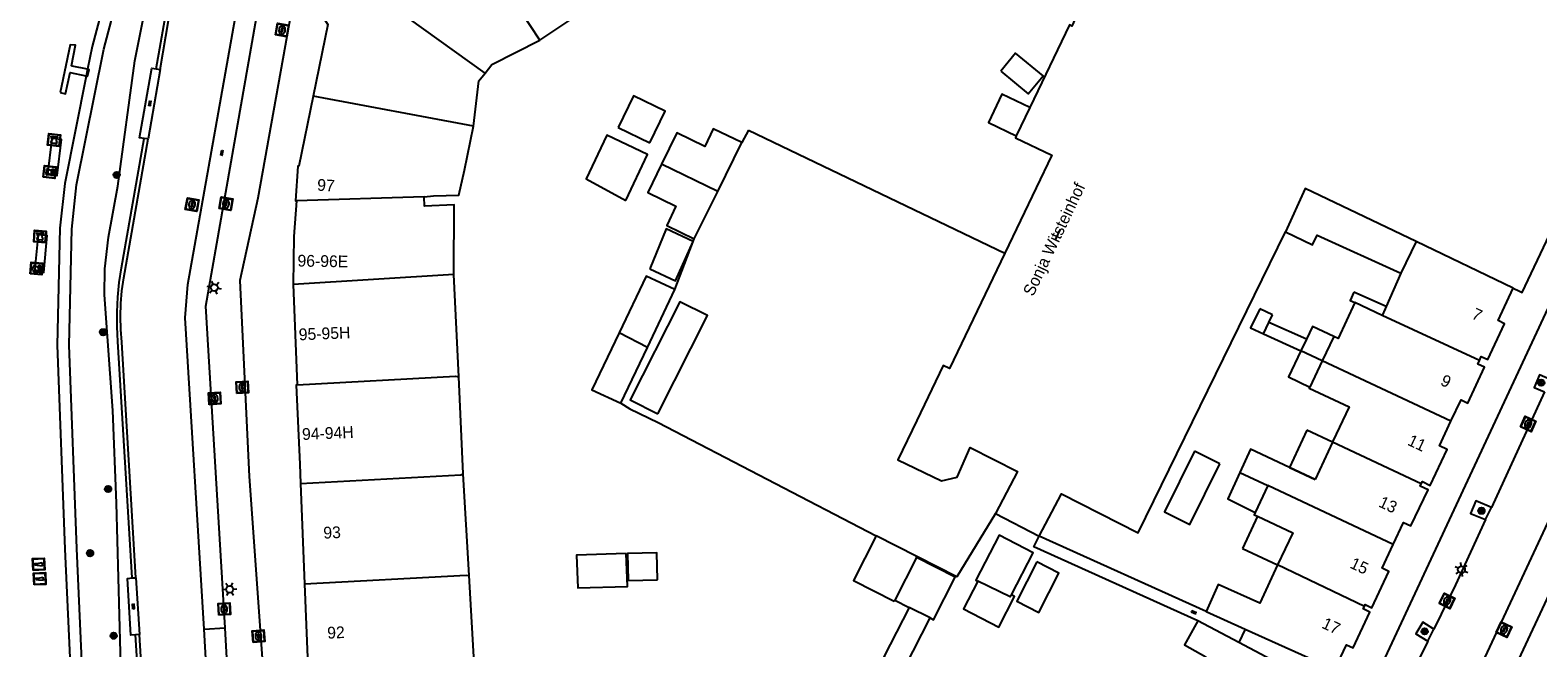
# Model space of a CAD drawing. Header units: metres. Extents: x 93870 to 95789, y 463036 to 464040.
# Tile 157 of 256: x 94497 to 94625, y 463259 to 463311. Entities that reach past the tile are written whole.
import ezdxf
from ezdxf.enums import TextEntityAlignment as Align

# ---------------------------------------------------------------- set-up
doc = ezdxf.new("R2010")
doc.units = ezdxf.units.M
doc.header["$LTSCALE"] = 25.4
for name, color, linetype in [('B_BEBOUWINGSGRENS_0', 1, 'Continuous'), ('B_LUIFEL_1', 200, 'Continuous'), ('B_OVERBOUWLIJN_LIJN_1', 7, 'Continuous'), ('B_TUSSENMUUR_0', 7, 'Continuous'), ('G_GRENS_ALGEMEEN_0', 7, 'Continuous'), ('K_STEIGER_1', 1, 'Continuous'), ('Q_BOLDER_1', 7, 'Continuous'), ('Q_BOOM_0', 3, 'Continuous'), ('Q_DAMWAND_0', 6, 'Continuous'), ('Q_INSPECTIE_OF_RIOOLPUT_0', 253, 'Continuous'), ('Q_KOLK_0', 254, 'Continuous'), ('Q_LICHTMAST_0', 2, 'Continuous'), ('Q_MEERPAAL_0', 7, 'Continuous'), ('Q_WATERLEIDINGPUT_0', 5, 'Continuous'), ('S_GBKN_SYMBOOL_OV_GROOT_0', 7, 'Continuous'), ('T_CULTUURGRENS_0', 76, 'Continuous'), ('T_HEK_0', 57, 'Continuous'), ('T_HEK_LIJN_0', 6, 'Continuous'), ('T_MUUR_30CM_0', 10, 'Continuous'), ('T_MUUR_30CM_1', 10, 'Continuous'), ('V_WEGGRENS_0', 7, 'Continuous'), ('Z_GBKN_HUISNUMMER_0', 252, 'Continuous'), ('Z_STRAATNAAM_0', 252, 'Continuous')]:
    doc.layers.add(name, color=color, linetype=linetype)

# ---------------------------------------------------------------- blocks, each defined once
blk = doc.blocks.new('Q_LICHTMAST')
for points in [[(-0.26, 0.15), (-0.52, 0.3)], [(0, 0.3), (0, 0.6)], [(0.26, 0.15), (0.52, 0.3)], [(-0.26, -0.15), (-0.52, -0.3)], [(0, -0.3), (0, -0.6)], [(0.26, -0.15), (0.52, -0.3)]]:
    blk.add_lwpolyline(points)
blk.add_circle((0, 0), 0.3)
blk = doc.blocks.new('Q_KOLK')
blk.add_lwpolyline([(-0.5, 0.5), (0.5, 0.5), (0.5, -0.5), (-0.5, -0.5)], close=True)
for points in [[(-0.44, 0.46), (0.44, 0.46, -0.414214), (0.46, 0.44), (0.46, -0.44, -0.414214), (0.44, -0.46), (-0.44, -0.46, -0.414214), (-0.46, -0.44), (-0.46, 0.44, -0.414214), (-0.44, 0.46)], [(-0.34, 0.1, 0.380426), (-0.28, -0.18)], [(-0.01, 0.27, 0.240218), (-0.34, 0.1)], [(-0.19, 0.04, 0.853344), (-0.19, -0.03)], [(0.33, 0.11, 0.240191), (-0.01, 0.27)], [(0.18, -0.03, 0.849746), (0.18, 0.04)], [(0.27, -0.18, 0.380426), (0.33, 0.11)], [(-0.28, -0.18, 0.148452), (0.01, -0.26)], [(0.01, -0.26, 0.131742), (0.27, -0.18)]]:
    blk.add_lwpolyline(points, format="xyb")
for points in [[(-0.19, 0.04), (0.18, 0.04)], [(0.18, -0.03), (-0.19, -0.03)]]:
    blk.add_lwpolyline(points)
blk = doc.blocks.new('Q_INSPECTIE_OF_RIOOLPUT')
blk.add_lwpolyline([(-0.5, 0.5), (0.5, 0.5), (0.5, -0.5), (-0.5, -0.5)], close=True)
for points in [[(-0.44, 0.46), (0.44, 0.46, -0.414214), (0.46, 0.44), (0.46, -0.44, -0.414214), (0.44, -0.46), (-0.44, -0.46, -0.414214), (-0.46, -0.44), (-0.46, 0.44), (-0.46, 0.44), (-0.46, 0.45), (-0.46, 0.45), (-0.46, 0.45), (-0.46, 0.45), (-0.46, 0.45), (-0.46, 0.45), (-0.46, 0.46), (-0.46, 0.46), (-0.46, 0.46), (-0.45, 0.46), (-0.45, 0.46), (-0.45, 0.46), (-0.45, 0.46), (-0.45, 0.46), (-0.45, 0.46), (-0.44, 0.46), (-0.44, 0.46)], [(-0.34, 0.1, 0.380426), (-0.28, -0.18)], [(-0.01, 0.27, 0.240218), (-0.34, 0.1)], [(-0.19, 0.04, 0.853344), (-0.19, -0.03)], [(0.33, 0.11, 0.240191), (-0.01, 0.27)], [(0.18, -0.03, 0.849746), (0.18, 0.04)], [(0.27, -0.18, 0.380426), (0.33, 0.11)], [(-0.28, -0.18, 0.148452), (0.01, -0.26)], [(0.01, -0.26, 0.131742), (0.27, -0.18)]]:
    blk.add_lwpolyline(points, format="xyb")
for points in [[(-0.19, 0.04), (0.18, 0.04)], [(0.18, -0.03), (-0.19, -0.03)]]:
    blk.add_lwpolyline(points)
blk = doc.blocks.new('Q_WATERLEIDINGPUT')
blk.add_lwpolyline([(-0.5, 0.5), (0.5, 0.5), (0.5, -0.5), (-0.5, -0.5)], close=True)
for points in [[(-0.44, 0.46), (0.44, 0.46, -0.414214), (0.46, 0.44), (0.46, -0.44, -0.414214), (0.44, -0.46), (-0.44, -0.46, -0.414214), (-0.46, -0.44), (-0.46, 0.44), (-0.46, 0.44), (-0.46, 0.45), (-0.46, 0.45), (-0.46, 0.45), (-0.46, 0.45), (-0.46, 0.45), (-0.46, 0.45), (-0.46, 0.46), (-0.46, 0.46), (-0.46, 0.46), (-0.45, 0.46), (-0.45, 0.46), (-0.45, 0.46), (-0.45, 0.46), (-0.45, 0.46), (-0.45, 0.46), (-0.44, 0.46), (-0.44, 0.46)], [(-0.34, 0.1, 0.380426), (-0.28, -0.18)], [(-0.01, 0.27, 0.240218), (-0.34, 0.1)], [(-0.19, 0.04, 0.853344), (-0.19, -0.03)], [(0.33, 0.11, 0.240191), (-0.01, 0.27)], [(0.18, -0.03, 0.849746), (0.18, 0.04)], [(0.27, -0.18, 0.380426), (0.33, 0.11)], [(-0.28, -0.18, 0.148452), (0.01, -0.26)], [(0.01, -0.26, 0.131742), (0.27, -0.18)]]:
    blk.add_lwpolyline(points, format="xyb")
for points in [[(-0.19, 0.04), (0.18, 0.04)], [(0.18, -0.03), (-0.19, -0.03)]]:
    blk.add_lwpolyline(points)
blk = doc.blocks.new('Q_BOLDER')
for points in [[(-0.5, 0.5), (0.5, 0.5), (0.5, -0.5), (-0.5, -0.5)], [(-0.27, -0.2), (0.27, -0.2), (0.27, -0.3), (-0.27, -0.3)]]:
    blk.add_lwpolyline(points, close=True)
for points in [[(-0.44, 0.46), (0.44, 0.46, -0.414214), (0.46, 0.44), (0.46, -0.44, -0.414214), (0.44, -0.46), (-0.44, -0.46, -0.414214), (-0.46, -0.44), (-0.46, 0.44), (-0.46, 0.44), (-0.46, 0.45), (-0.46, 0.45), (-0.46, 0.45), (-0.46, 0.45), (-0.46, 0.45), (-0.46, 0.45), (-0.46, 0.46), (-0.46, 0.46), (-0.46, 0.46), (-0.45, 0.46), (-0.45, 0.46), (-0.45, 0.46), (-0.45, 0.46), (-0.45, 0.46), (-0.45, 0.46), (-0.44, 0.46), (-0.44, 0.46)], [(-0.23, 0.27, 0.439965), (-0.26, 0.19)], [(-0.15, 0.29, 0.109301), (-0.23, 0.27)], [(0.22, 0.27, 0.148019), (0.13, 0.29)], [(0.25, 0.19, 0.326045), (0.22, 0.27)], [(-0.27, -0.16, 0.309814), (-0.17, -0.02)], [(0.16, -0.02, 0.22667), (0.27, -0.16)]]:
    blk.add_lwpolyline(points, format="xyb")
for points in [[(-0.17, 0.03), (-0.26, 0.19)], [(-0.17, -0.02), (-0.17, 0.03)], [(-0.15, 0.29), (0.13, 0.29)], [(0.16, 0.03), (0.25, 0.19)], [(0.16, -0.02), (0.16, 0.03)], [(-0.27, -0.16), (0.27, -0.16)]]:
    blk.add_lwpolyline(points)
blk = doc.blocks.new('Q_BOOM')
for radius in [0.27, 0.18, 0.09]:
    blk.add_circle((0, 0), radius)
blk = doc.blocks.new('Q_MEERPAAL')
for points in [[(-0.5, 0.5), (0.5, 0.5), (0.5, -0.5), (-0.5, -0.5)], [(-0.08, 0.32), (0.07, 0.32), (0.07, 0.17), (-0.08, 0.17)]]:
    blk.add_lwpolyline(points, close=True)
blk.add_lwpolyline([(-0.44, 0.46), (0.44, 0.46, -0.414214), (0.46, 0.44), (0.46, -0.44, -0.414214), (0.44, -0.46), (-0.44, -0.46, -0.414214), (-0.46, -0.44), (-0.46, 0.44), (-0.46, 0.44), (-0.46, 0.45), (-0.46, 0.45), (-0.46, 0.45), (-0.46, 0.45), (-0.46, 0.45), (-0.46, 0.45), (-0.46, 0.46), (-0.46, 0.46), (-0.46, 0.46), (-0.45, 0.46), (-0.45, 0.46), (-0.45, 0.46), (-0.45, 0.46), (-0.45, 0.46), (-0.45, 0.46), (-0.44, 0.46), (-0.44, 0.46)], format="xyb")
for points in [[(-0.08, 0.12), (-0.14, -0.31)], [(-0.08, 0.12), (0.07, 0.12)], [(0.07, 0.12), (0.12, -0.31)], [(-0.14, -0.31), (0.12, -0.31)]]:
    blk.add_lwpolyline(points)
blk = doc.blocks.new('S_GBKN_SYMBOOL_OV_GROOT')
for points in [[(-0.21875, 0.0625), (0.21875, 0.0625)], [(-0.21875, 0), (0.21875, 0)], [(-0.1875, 0.0625), (-0.1875, 0)], [(-0.125, 0.09375), (-0.125, 0.0625)], [(-0.125, 0), (-0.125, -0.0625)], [(-0.0625, 0.0625), (-0.0625, 0)], [(0, 0.09375), (0, 0.0625)], [(0, 0), (0, -0.0625)], [(0.0625, 0.0625), (0.0625, 0)], [(0.125, 0.09375), (0.125, 0.0625)], [(0.125, 0), (0.125, -0.0625)], [(0.1875, 0.0625), (0.1875, 0)], [(-0.21875, -0.0625), (0.21875, -0.0625)], [(-0.1875, -0.0625), (-0.1875, -0.09375)], [(-0.0625, -0.0625), (-0.0625, -0.09375)], [(0.0625, -0.0625), (0.0625, -0.09375)], [(0.1875, -0.0625), (0.1875, -0.09375)]]:
    blk.add_lwpolyline(points)

msp = doc.modelspace()

# ---------------------------------------------------------------- linework, layer by layer
at = {"layer": 'B_BEBOUWINGSGRENS_0'}
for p, q in [((94582, 463304.75), (94580.84, 463302.34)), ((94547, 463303.05), (94549.7, 463301.74)), ((94555.47, 463297.6), (94557.53, 463301.76)), ((94553.48, 463293.57), (94555.47, 463297.6)), ((94519.39, 463289.69), (94519.74, 463281.18)), ((94533.46, 463281.85), (94533.05, 463290.55)), ((94613.51, 463290.65), (94612.25, 463287.83)), ((94549.49, 463284.34), (94551.83, 463289.27)), ((94602.6, 463287.13), (94601.52, 463287.64)), ((94602.29, 463286.48), (94602.6, 463287.13)), ((94611.92, 463287.07), (94609.61, 463288.16)), ((94601.83, 463285.51), (94602.29, 463286.48)), ((94605.49, 463285.06), (94605.02, 463284.06)), ((94607.81, 463285.27), (94606.83, 463283.2)), ((94547.23, 463279.6), (94549.49, 463284.34)), ((94606.83, 463283.2), (94605.77, 463280.98)), ((94533.84, 463273.61), (94533.46, 463281.85)), ((94607.7, 463276.29), (94606.22, 463273.13)), ((94598.13, 463274.46), (94595.98, 463275.52)), ((94534.35, 463264.97), (94533.84, 463273.61)), ((94599.83, 463273.72), (94602.2, 463272.61)), ((94606.22, 463273.13), (94604.05, 463274.15)), ((94520.03, 463272.79), (94520.37, 463264.25)), ((94602.2, 463272.61), (94601.13, 463270.32)), ((94579.06, 463270.23), (94582.79, 463268.3)), ((94572.35, 463266.49), (94570.51, 463262.87)), ((94520.37, 463264.25), (94520.7, 463255.8)), ((94534.84, 463256.54), (94534.35, 463264.97)), ((94547.85, 463264.53), (94550.35, 463264.6)), ((94570.51, 463262.87), (94571.73, 463262.25))]:
    msp.add_line(p, q, dxfattribs=at)
for points in [[(94623.05, 463289.39), (94623.6, 463289.13), (94623.83, 463289.02), (94649.62, 463343.52)], [(94523.63, 463316.34), (94521.64, 463312.87), (94522.33, 463311.79), (94521.1, 463305.71)], [(94540.35, 463310.46), (94543.07, 463312.27), (94545.95, 463314.2)], [(94586.39, 463313.48), (94585.56, 463311.67), (94585.36, 463311.76), (94582, 463304.75)], [(94535.7, 463307.66), (94536.28, 463308.4), (94540.35, 463310.46)], [(94579.51, 463307.82), (94581.85, 463305.9), (94583.12, 463307.45), (94580.78, 463309.37), (94579.51, 463307.82)], [(94534.71, 463303.15), (94535.17, 463307), (94535.7, 463307.66)], [(94521.1, 463305.71), (94519.89, 463299.76), (94519.79, 463299.77), (94519.59, 463296.82), (94519.69, 463296.81)], [(94549.7, 463301.74), (94551.01, 463304.44), (94548.31, 463305.75), (94547, 463303.05)], [(94582, 463304.75), (94579.62, 463305.88), (94578.47, 463303.47), (94580.84, 463302.34)], [(94530.52, 463297.16), (94531.33, 463297.23), (94533.46, 463297.29), (94533.95, 463299.42), (94534.71, 463303.15)], [(94557.53, 463301.76), (94555.08, 463302.93), (94554.36, 463301.43), (94551.98, 463302.58), (94550.69, 463299.93)], [(94547.65, 463296.84), (94549.49, 463300.76), (94546.05, 463302.39), (94544.3, 463298.69), (94547.65, 463296.84)], [(94580.84, 463302.34), (94580.76, 463302.17), (94583.85, 463300.69), (94579.85, 463292.36)], [(94550.69, 463299.93), (94549.52, 463297.53), (94551.92, 463296.36), (94551.13, 463294.72), (94553.48, 463293.57)], [(94519.69, 463296.81), (94519.46, 463293.79), (94519.39, 463289.69)], [(94533.05, 463290.55), (94533.08, 463296.47), (94530.56, 463296.36), (94530.52, 463297.16)], [(94553.38, 463293.35), (94551.09, 463294.44), (94549.69, 463291.02)], [(94582.79, 463268.3), (94584.69, 463271.9), (94591.2, 463268.6), (94603.71, 463294.17)], [(94603.71, 463294.17), (94606.01, 463293.06), (94606.4, 463293.89), (94613.51, 463290.65)], [(94549.69, 463291.02), (94551.89, 463290.02), (94553.38, 463293.35)], [(94579.85, 463292.36), (94575.15, 463282.57), (94574.63, 463282.82), (94572.38, 463278.13), (94570.78, 463274.8), (94574.49, 463273.02), (94575.81, 463273.33), (94576.93, 463275.84), (94580.93, 463273.81), (94579.06, 463270.23)], [(94551.83, 463289.27), (94549.4, 463290.42), (94547.09, 463285.58)], [(94620.19, 463283.25), (94620.34, 463283.57), (94620.9, 463283.31), (94622.32, 463286.36), (94621.77, 463286.63), (94623.05, 463289.39)], [(94601.52, 463287.64), (94600.74, 463286.02), (94601.83, 463285.51)], [(94609.61, 463288.16), (94608.18, 463285.1), (94607.81, 463285.27)], [(94612.25, 463287.83), (94612.17, 463287.64), (94611.92, 463287.07)], [(94607.81, 463285.27), (94606, 463286.13), (94605.49, 463285.06)], [(94547.09, 463285.58), (94544.78, 463280.74), (94547.23, 463279.6)], [(94605.02, 463284.06), (94603.96, 463281.84), (94605.77, 463280.98)], [(94617.77, 463278.07), (94618.63, 463279.9), (94619.2, 463279.62), (94620.62, 463282.67), (94620.04, 463282.94), (94620.19, 463283.25)], [(94519.74, 463281.18), (94519.66, 463281.13), (94519.96, 463274.43), (94520.03, 463272.79)], [(94605.77, 463280.98), (94605.73, 463280.89), (94609.11, 463279.3), (94607.74, 463276.37), (94607.7, 463276.29)], [(94615.25, 463272.75), (94615.34, 463272.94), (94616.01, 463272.62), (94617.46, 463275.68), (94616.8, 463275.98), (94617.77, 463278.07)], [(94604.05, 463274.15), (94600.75, 463275.71), (94599.83, 463273.72)], [(94595.98, 463275.52), (94593.43, 463270.37), (94595.59, 463269.3), (94598.13, 463274.46)], [(94612.87, 463267.61), (94613.74, 463269.47), (94614.35, 463269.18), (94615.83, 463272.23), (94615.16, 463272.55), (94615.25, 463272.75)], [(94601.13, 463270.32), (94601.04, 463270.13), (94601.33, 463270)], [(94601.33, 463270), (94604.32, 463268.6), (94603.04, 463265.86)], [(94580.42, 463263.32), (94582.26, 463266.9), (94579.37, 463268.39), (94577.39, 463264.56), (94577.57, 463264.47)], [(94550.35, 463264.6), (94550.29, 463266.89), (94547.79, 463266.83), (94547.85, 463264.53)], [(94610.41, 463262.34), (94610.49, 463262.5), (94611.06, 463262.22), (94612.5, 463265.31), (94611.93, 463265.58), (94612.87, 463267.61)], [(94573.51, 463261.35), (94573.8, 463261.2), (94575.64, 463264.82), (94572.35, 463266.49)], [(94603.04, 463265.86), (94601.52, 463262.61), (94598, 463264.19), (94596.98, 463261.9)], [(94577.57, 463264.47), (94576.35, 463262.13), (94579.35, 463260.58), (94580.69, 463263.18), (94580.42, 463263.32)], [(94571.73, 463262.25), (94569.58, 463258.04), (94571.37, 463257.13), (94573.51, 463261.35)], [(94596.98, 463261.9), (94600.27, 463260.41), (94607.9, 463256.97)], [(94607.9, 463256.97), (94608.88, 463259.08), (94609.46, 463258.81), (94610.88, 463261.85), (94610.31, 463262.14), (94610.41, 463262.34)], [(94596.26, 463261.11), (94595.13, 463259.06), (94596.95, 463258.06), (94595.28, 463254.95)], [(94607.1, 463255.35), (94599.74, 463259.27), (94596.26, 463261.11)]]:
    msp.add_lwpolyline(points, dxfattribs=at)
at = {"layer": 'B_LUIFEL_1'}
for p, q in [((94612.25, 463287.83), (94609.52, 463289.05)), ((94605.49, 463285.06), (94602.29, 463286.48)), ((94601.83, 463285.51), (94605.02, 463284.06)), ((94605.53, 463277.31), (94604.05, 463274.15)), ((94607.7, 463276.29), (94605.53, 463277.31)), ((94601.33, 463270), (94600.05, 463267.26)), ((94600.05, 463267.26), (94603.04, 463265.86)), ((94572.35, 463266.49), (94572.4, 463266.58)), ((94570.47, 463262.78), (94570.51, 463262.87))]:
    msp.add_line(p, q, dxfattribs=at)
for points in [[(94609.52, 463289.05), (94609.2, 463288.34), (94609.61, 463288.16)], [(94550.37, 463278.7), (94554.59, 463287.05), (94552.25, 463288.22), (94548.04, 463279.88), (94550.37, 463278.7)], [(94599.83, 463273.72), (94598.8, 463271.47), (94601.13, 463270.32)], [(94604.05, 463274.15), (94604.05, 463274.15), (94606.22, 463273.13)], [(94568.93, 463268.34), (94567, 463264.54), (94570.47, 463262.78)], [(94547.7, 463266.84), (94543.48, 463266.7), (94543.58, 463263.9), (94547.79, 463264.04), (94547.7, 463266.84)], [(94582.59, 463266.13), (94580.87, 463262.79), (94582.74, 463261.82), (94584.46, 463265.16), (94582.59, 463266.13)]]:
    msp.add_lwpolyline(points, dxfattribs=at)
at = {"layer": 'B_OVERBOUWLIJN_LIJN_1'}
msp.add_line((94600.27, 463260.41), (94599.74, 463259.27), dxfattribs=at)
at = {"layer": 'B_TUSSENMUUR_0'}
for p, q in [((94540.35, 463310.46), (94532.32, 463322.8)), ((94535.7, 463307.66), (94523.63, 463316.34)), ((94534.71, 463303.15), (94521.1, 463305.71)), ((94555.47, 463297.6), (94550.69, 463299.93)), ((94530.52, 463297.16), (94519.69, 463296.81)), ((94614.81, 463293.34), (94613.51, 463290.65)), ((94623.05, 463289.39), (94614.81, 463293.34)), ((94533.05, 463290.55), (94519.39, 463289.69)), ((94620.19, 463283.25), (94611.92, 463287.07)), ((94549.49, 463284.34), (94547.09, 463285.58)), ((94606.83, 463283.2), (94605.02, 463284.06)), ((94617.77, 463278.07), (94606.83, 463283.2)), ((94615.25, 463272.75), (94607.7, 463276.29)), ((94612.87, 463267.61), (94602.2, 463272.61)), ((94610.41, 463262.34), (94603.04, 463265.86)), ((94573.51, 463261.35), (94571.73, 463262.25))]:
    msp.add_line(p, q, dxfattribs=at)
for points in [[(94614.81, 463293.34), (94605.37, 463297.85), (94603.71, 463294.17)], [(94519.74, 463281.18), (94533.18, 463281.91), (94533.46, 463281.85)], [(94520.03, 463272.79), (94533.63, 463273.52), (94533.84, 463273.61)], [(94520.37, 463264.25), (94534.09, 463264.98), (94534.35, 463264.97)], [(94580.42, 463263.32), (94580.32, 463263.14), (94577.57, 463264.47)]]:
    msp.add_lwpolyline(points, dxfattribs=at)
at = {"layer": 'G_GRENS_ALGEMEEN_0'}
for p, q in [((94558.08, 463302.81), (94579.85, 463292.36)), ((94596.98, 463261.9), (94582.79, 463268.3))]:
    msp.add_line(p, q, dxfattribs=at)
msp.add_lwpolyline([(94596.26, 463261.11), (94582.32, 463267.41), (94582.79, 463268.3)], dxfattribs=at)
at = {"layer": 'K_STEIGER_1'}
for points in [[(94501.93, 463307.99), (94500.62, 463308.27), (94500.56, 463308.29), (94500.9, 463310.03), (94500.44, 463310.07), (94499.59, 463306.02)], [(94499.59, 463306.02), (94500.06, 463305.91), (94500.45, 463307.72), (94501.77, 463307.43), (94501.82, 463307.42)], [(94501.82, 463307.42), (94501.93, 463307.4), (94502.06, 463307.96), (94501.93, 463307.99)], [(94499.59, 463302.03), (94499.24, 463302.07), (94498.89, 463302.11), (94498.51, 463299.04), (94499.33, 463298.96), (94499.72, 463302.02), (94499.59, 463302.03)], [(94497.77, 463293.91), (94497.72, 463293.92), (94497.48, 463291.37), (94497.44, 463290.89), (94497.43, 463290.78), (94498.2, 463290.73), (94498.49, 463293.86), (94498.43, 463293.87), (94497.77, 463293.91)]]:
    msp.add_lwpolyline(points, dxfattribs=at)
at = {"layer": 'Q_DAMWAND_0'}
msp.add_line((94501.93, 463307.99), (94501.82, 463307.42), dxfattribs=at)
for points in [[(94511.32, 463332.45), (94509.41, 463330.25), (94507.75, 463327.48), (94506.39, 463324.23), (94505.1, 463320.41), (94502.32, 463309.92), (94501.93, 463307.99)], [(94501.82, 463307.42), (94500, 463298.29), (94499.58, 463294.48), (94499.35, 463284.54), (94500, 463267.21), (94500.78, 463250), (94501.93, 463224.35)]]:
    msp.add_lwpolyline(points, dxfattribs=at)
at = {"layer": 'T_CULTUURGRENS_0'}
for points in [[(94502.94, 463224.35), (94501.78, 463250.05), (94501, 463267.25), (94500.35, 463284.55), (94500.58, 463294.41), (94500.99, 463298.18), (94503.3, 463309.69), (94506.06, 463320.12), (94507.33, 463323.88), (94508.64, 463327.03), (94510.22, 463329.66), (94512.39, 463332.16), (94515.36, 463334.56), (94515.62, 463334.77), (94521.98, 463339.36), (94544.51, 463352.39)], [(94505.65, 463224.36), (94505.57, 463226.68), (94504.37, 463271.11), (94504.07, 463278.99), (94503.37, 463288.82), (94503.4, 463291.03), (94503.71, 463293.71), (94504.5, 463298.07), (94505.95, 463308.71), (94506.81, 463313.11), (94508.21, 463318.6), (94509.32, 463321.84), (94511.13, 463325.68), (94513.02, 463328.6), (94514.41, 463330.37), (94515.96, 463331.95), (94516.85, 463332.69), (94523.09, 463336.72), (94533.53, 463343.24), (94545.59, 463350.62)]]:
    msp.add_lwpolyline(points, dxfattribs=at)
at = {"layer": 'T_HEK_0'}
for p, q in [((94558.08, 463302.81), (94557.53, 463301.76)), ((94551.83, 463289.27), (94553.48, 463293.57))]:
    msp.add_line(p, q, dxfattribs=at)
msp.add_lwpolyline([(94547.23, 463279.6), (94548, 463279.14), (94550.42, 463277.96), (94568.93, 463268.34)], dxfattribs=at)
at = {"layer": 'T_HEK_LIJN_0'}
for points in [[(94507.76, 463308.03), (94509.51, 463317.98), (94509.77, 463319.2), (94510.1, 463320.4), (94510.49, 463321.58), (94510.96, 463322.74), (94511.49, 463323.87), (94512.09, 463324.96), (94512.76, 463326.02), (94513.48, 463327.03), (94514.26, 463328), (94515.1, 463328.93), (94535.37, 463342.18)], [(94505.72, 463264.75), (94504.51, 463284.85), (94504.44, 463286.11), (94504.44, 463287.37), (94504.5, 463288.62), (94504.62, 463289.88), (94504.81, 463291.12), (94506.73, 463302.11)], [(94507.78, 463230.55), (94506.61, 463250), (94506.01, 463259.92)]]:
    msp.add_lwpolyline(points, dxfattribs=at)
at = {"layer": 'T_MUUR_30CM_0'}
msp.add_lwpolyline([(94579.06, 463270.23), (94575.78, 463264.86), (94572.4, 463266.58)], dxfattribs=at)
at = {"layer": 'T_MUUR_30CM_1'}
msp.add_line((94572.4, 463266.58), (94568.93, 463268.34), dxfattribs=at)
at = {"layer": 'V_WEGGRENS_0'}
for p, q in [((94508.1, 463307.98), (94507.06, 463302.07)), ((94507.76, 463308.03), (94508.1, 463307.98)), ((94507.06, 463302.07), (94506.73, 463302.11)), ((94513.61, 463260.52), (94511.98, 463287.85)), ((94511.82, 463260.41), (94510.22, 463286.86)), ((94625.73, 463280.58), (94621.2, 463270.75)), ((94620.71, 463269.71), (94621.2, 463270.75)), ((94505.72, 463264.75), (94506.04, 463264.77)), ((94506.04, 463264.77), (94506.33, 463259.94)), ((94511.82, 463260.41), (94513.61, 463260.52)), ((94512.12, 463255.28), (94511.82, 463260.41)), ((94513.91, 463255.39), (94513.61, 463260.52)), ((94615.81, 463259.38), (94616.32, 463260.41)), ((94506.33, 463259.94), (94506.01, 463259.92))]:
    msp.add_line(p, q, dxfattribs=at)
for points in [[(94586.69, 463362.77), (94580.93, 463359.68), (94542.15, 463334.59), (94526.55, 463324.25), (94522.67, 463321.36), (94522.08, 463320.68), (94521.55, 463319.97), (94521.06, 463319.21), (94520.64, 463318.42), (94520.28, 463317.6), (94519.98, 463316.76), (94519.74, 463315.89), (94519.57, 463315.01), (94519.46, 463314.12), (94516.4, 463297.03), (94514.86, 463290.03), (94515.66, 463273.39)], [(94508.1, 463307.98), (94510.01, 463319.34), (94510.38, 463320.55), (94510.81, 463321.73), (94511.31, 463322.88), (94511.89, 463324), (94512.52, 463325.09), (94513.23, 463326.13), (94513.99, 463327.13), (94514.82, 463328.08), (94515.7, 463328.98), (94535.51, 463341.96)], [(94510.22, 463286.86), (94510.44, 463289.7), (94515.05, 463315.68)], [(94511.98, 463287.85), (94516.48, 463313.54), (94515.05, 463315.68)], [(94506.73, 463302.11), (94506.35, 463302.16), (94507.38, 463308.08), (94507.76, 463308.03)], [(94506.04, 463264.77), (94504.84, 463284.79), (94504.74, 463285.88), (94504.71, 463286.98), (94504.75, 463288.08), (94504.84, 463289.17), (94505, 463290.26), (94507.06, 463302.07)], [(94570.9, 463182.71), (94588.63, 463214.05), (94595.6, 463226.8), (94598.73, 463232.22), (94608.27, 463250), (94609.66, 463252.55), (94626.23, 463288.1)], [(94638.21, 463287.67), (94636.87, 463287.13), (94627.22, 463265.83), (94626.93, 463265.17), (94619.86, 463250), (94616.78, 463244.05), (94616.1, 463242.77)], [(94626.21, 463281.63), (94625.28, 463282.01), (94624.84, 463280.95), (94625.73, 463280.58)], [(94608.16, 463233.47), (94616.95, 463250), (94631.69, 463281.64)], [(94515.66, 463273.39), (94517.33, 463250), (94518.72, 463228.15), (94520.14, 463199.12), (94519.49, 463170.85), (94519.59, 463170.19)], [(94621.2, 463270.75), (94619.87, 463271.3), (94619.43, 463270.24), (94620.71, 463269.71)], [(94620.71, 463269.71), (94618.16, 463264.17), (94616.32, 463260.41)], [(94506.01, 463259.92), (94505.61, 463259.9), (94505.33, 463264.72), (94505.72, 463264.75)], [(94616.32, 463260.41), (94615.38, 463260.99), (94614.78, 463260), (94615.81, 463259.38)], [(94508.1, 463230.55), (94506.93, 463250), (94506.33, 463259.94)], [(94615.81, 463259.38), (94611.2, 463250), (94609.89, 463247.43)]]:
    msp.add_lwpolyline(points, dxfattribs=at)
at = {"layer": 'Z_STRAATNAAM_0'}
msp.add_line((94584.16, 463293.49), (94584.59, 463294.39), dxfattribs=at)

# ---------------------------------------------------------------- block references
at = {"layer": 'Q_BOLDER_1'}
for p, rotation in [((94499.08, 463301.99), 173.6963722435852), ((94498.7, 463299.26), 82.84286975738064), ((94497.88, 463293.78), 175.9753426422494), ((94497.59, 463291.05), 84.68818374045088)]:
    msp.add_blockref('Q_BOLDER', p, dxfattribs=dict(at, rotation=rotation))
at = {"layer": 'Q_BOOM_0'}
for p, rotation in [((94504.4, 463299.01), 82.20118812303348), ((94503.25, 463285.64), 94.08023024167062), ((94625.44, 463281.35), 67.56024961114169), ((94503.67, 463272.31), 92.2185289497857), ((94620.36, 463270.46), 157.5795725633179), ((94502.14, 463266.86), 92.59561381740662), ((94615.53, 463260.21), 58.57515474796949), ((94504.14, 463259.84), 91.54551131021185)]:
    msp.add_blockref('Q_BOOM', p, dxfattribs=dict(at, rotation=rotation))
at = {"layer": 'Q_INSPECTIE_OF_RIOOLPUT_0', "rotation": 79.94334455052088}
msp.add_blockref('Q_INSPECTIE_OF_RIOOLPUT', (94510.81, 463296.49), dxfattribs=at)
at = {"layer": 'Q_KOLK_0'}
for p, rotation in [((94513.69, 463296.56), 80.06455773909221), ((94515.07, 463280.96), 92.75248540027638), ((94512.73, 463280.01), 93.39865924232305), ((94624.33, 463277.84), 65.25370256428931), ((94617.44, 463262.8), 63.83908035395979), ((94513.54, 463262.11), 93.39865924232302), ((94516.45, 463259.8), 94.0838759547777), ((94622.28, 463260.36), 65.02476390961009)]:
    msp.add_blockref('Q_KOLK', p, dxfattribs=dict(at, rotation=rotation))
at = {"layer": 'Q_LICHTMAST_0'}
for p, rotation in [((94512.69, 463289.43), 80.06455773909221), ((94618.66, 463265.46), 65.24651787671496), ((94514, 463263.79), 93.39865924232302)]:
    msp.add_blockref('Q_LICHTMAST', p, dxfattribs=dict(at, rotation=rotation))
at = {"layer": 'Q_MEERPAAL_0', "rotation": 92.59501136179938}
for p in [(94497.77, 463265.92), (94497.86, 463264.68)]:
    msp.add_blockref('Q_MEERPAAL', p, dxfattribs=at)
at = {"layer": 'Q_WATERLEIDINGPUT_0', "rotation": 79.84864245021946}
msp.add_blockref('Q_WATERLEIDINGPUT', (94518.46, 463311.33), dxfattribs=at)
at = {"layer": 'S_GBKN_SYMBOOL_OV_GROOT_0'}
for p, rotation in [((94507.23, 463305.1), 80.19297971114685), ((94513.35, 463300.9), 80.06455773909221), ((94505.83, 463262.33), 93.44710210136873), ((94595.92, 463261.82), 155.7318088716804)]:
    msp.add_blockref('S_GBKN_SYMBOOL_OV_GROOT', p, dxfattribs=dict(at, rotation=rotation))

# ---------------------------------------------------------------- texts
at = {"layer": 'Z_GBKN_HUISNUMMER_0', "linetype": 'Continuous'}
for s, rotation, p in [('97', 356.1, (94522.18, 463298.13)), ('96-96E', 359, (94521.92, 463291.69)), ('7', 334.9, (94620, 463287.14)), ('95-95H', 2.4, (94522.06, 463285.54)), ('9', 334.9, (94617.35, 463281.49)), ('94-94H', 2.5, (94522.34, 463277.07)), ('11', 334.9, (94614.89, 463276.23)), ('13', 334.9, (94612.43, 463270.99)), ('93', 2.3, (94522.7, 463268.62)), ('15', 334.9, (94609.99, 463265.78)), ('92', 2.2, (94523.03, 463260.12)), ('17', 334.9, (94607.6, 463260.68))]:
    msp.add_text(s, height=1, rotation=rotation, dxfattribs=at).set_placement(p, align=Align.MIDDLE)
at = {"layer": 'Z_STRAATNAAM_0', "linetype": 'Continuous'}
msp.add_text('Sonja Witsteinhof', height=1, rotation=64.613, dxfattribs=at).set_placement((94584.16, 463293.49), align=Align.MIDDLE)

doc.saveas('drawing.dxf')
